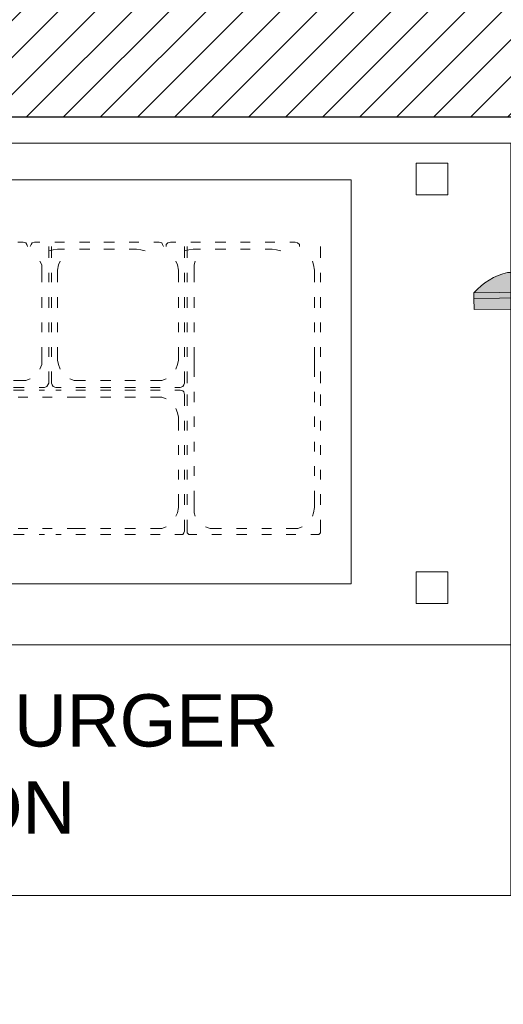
# Model space of a CAD drawing. Header units: millimetres. Extents: x -39166 to 36719, y -31650 to 11510.
# Tile 16 of 38: x 709 to 1287, y -23406 to -22229. Entities that reach past the tile are written whole.
import ezdxf

# ---------------------------------------------------------------- set-up
doc = ezdxf.new("R2010")
doc.units = ezdxf.units.MM
doc.header["$LTSCALE"] = 500
doc.header["$MEASUREMENT"] = 0
for name, color, linetype, lineweight in [('02_EQUIPMENT', 124, 'Continuous', 0), ('02_EQUIPMENT-NON VEG', 1, 'Continuous', 0), ('02_EQUIPMENT-TEXT', 7, 'Continuous', 0), ('TEXT-1', 7, 'Continuous', 5)]:
    doc.layers.add(name, color=color, linetype=linetype, lineweight=lineweight)
doc.styles.get("Standard").update_dxf_attribs({"font": 'arial.ttf', "height": 100})

# ---------------------------------------------------------------- blocks, each defined once
blk = doc.blocks.new('COMBINED BURGER STATION')
for points in [[(-57.00000000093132, -35.97400011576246), (-57.00000000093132, 0), (0, 0), (0, -35.97400011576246), (-57.00000000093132, -35.97400011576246)], [(-3.010383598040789, -0.9632153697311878), (-3.010383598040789, -2.470856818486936), (-4.518025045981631, -2.470856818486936), (-4.518025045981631, -0.9632153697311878), (-3.010383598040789, -0.9632153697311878)], [(-7.623353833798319, -21.06510134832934), (-7.623353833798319, -1.75891502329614), (-49.3766461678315, -1.75891502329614), (-49.3766461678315, -21.06510134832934), (-7.623353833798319, -21.06510134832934), (-7.623353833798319, -19.64121775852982)], [(-23.54008905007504, -4.73231899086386), (-23.28881547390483, -4.73231899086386)], [(-23.07942082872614, -4.941713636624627), (-23.12129975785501, -4.857955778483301), (-23.16317868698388, -4.77419791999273), (-23.28881547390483, -4.73231899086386)], [(-22.74438939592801, -4.73231899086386), (-22.87002618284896, -4.77419791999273), (-22.91190511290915, -4.857955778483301), (-22.95378404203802, -4.941713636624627)], [(-22.49311582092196, -4.73231899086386), (-22.74438939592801, -4.73231899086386)], [(-21.65553723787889, -5.067350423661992), (-21.86493188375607, -5.109229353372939), (-22.07432653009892, -5.151108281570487)], [(-22.07158438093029, -4.941713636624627), (-22.07158438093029, -5.486139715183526)], [(-21.94594759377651, -4.941713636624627), (-21.94594759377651, -5.486139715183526)], [(-21.32050580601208, -4.73231899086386), (-21.78117402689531, -4.73231899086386)], [(-21.32050580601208, -5.067350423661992), (-21.65553723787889, -5.067350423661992)], [(-20.10601686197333, -4.73231899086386), (-20.60856401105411, -4.73231899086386)], [(-20.10601686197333, -5.067350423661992), (-20.60856401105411, -5.067350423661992)], [(-18.9334068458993, -4.73231899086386), (-19.4359539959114, -4.73231899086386)], [(-18.9334068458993, -5.067350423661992), (-19.4359539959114, -5.067350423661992)], [(-17.76079683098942, -4.73231899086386), (-18.22146505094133, -4.73231899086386)], [(-17.88643361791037, -5.067350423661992), (-18.22146505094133, -5.067350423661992)], [(-17.4676443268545, -5.151108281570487), (-17.67703897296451, -5.109229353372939), (-17.88643361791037, -5.067350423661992)], [(-16.7975814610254, -4.73231899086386), (-17.04885503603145, -4.73231899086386)], [(-16.58818681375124, -4.941713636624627), (-16.63006574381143, -4.857955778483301), (-16.67194467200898, -4.77419791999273), (-16.7975814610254, -4.73231899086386)], [(-16.25315538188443, -4.73231899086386), (-16.37879216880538, -4.77419791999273), (-16.46255002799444, -4.857955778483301), (-16.46255002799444, -4.941713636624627)], [(-16.25315538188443, -4.73231899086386), (-16.0018818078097, -4.73231899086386)], [(-15.1643032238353, -5.067350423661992), (-15.37369787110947, -5.109229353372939), (-15.58309251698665, -5.151108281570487)], [(-15.58035036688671, -5.486139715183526), (-15.58035036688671, -4.941713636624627)], [(-15.45471357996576, -5.486139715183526), (-15.45471357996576, -4.941713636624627)], [(-15.28994001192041, -4.73231899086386), (-14.82927179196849, -4.73231899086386)], [(-15.1643032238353, -5.067350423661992), (-14.82927179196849, -5.067350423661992)], [(-14.11732999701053, -4.73231899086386), (-13.61478284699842, -4.73231899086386)], [(-14.11732999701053, -5.067350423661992), (-13.61478284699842, -5.067350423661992)], [(-12.90284105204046, -4.73231899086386), (-12.44217283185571, -4.73231899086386)], [(-12.90284105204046, -5.067350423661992), (-12.44217283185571, -5.067350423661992)], [(-11.73023103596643, -4.73231899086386), (-11.26956281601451, -4.73231899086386)], [(-11.73023103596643, -5.067350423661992), (-11.39519960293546, -5.067350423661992)], [(-10.97641031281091, -5.151108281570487), (-11.1858049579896, -5.109229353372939), (-11.39519960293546, -5.067350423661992)], [(-10.55762102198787, -4.73231899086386), (-10.30634744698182, -4.73231899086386)], [(-10.09695280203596, -4.941713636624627), (-10.09695280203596, -4.857955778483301), (-10.18071066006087, -4.77419791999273), (-10.30634744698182, -4.73231899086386)], [(-9.089116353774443, -4.941713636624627), (-9.089116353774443, -5.486139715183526)], [(-22.40661581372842, -6.072444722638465), (-22.40661581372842, -5.821171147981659), (-22.49037367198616, -5.653655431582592)], [(-22.40661581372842, -6.072444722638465), (-22.40661581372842, -6.658749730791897)], [(-21.52715830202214, -5.653655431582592), (-21.61091616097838, -5.821171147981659), (-21.65279509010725, -6.072444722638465)], [(-21.65279509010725, -6.072444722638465), (-21.65279509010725, -6.658749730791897)], [(-15.87350287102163, -6.072444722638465), (-15.9153818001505, -5.821171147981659), (-15.99913965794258, -5.653655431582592)], [(-15.87350287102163, -6.658749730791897), (-15.87350287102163, -6.072444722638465)], [(-15.07780321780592, -5.653655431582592), (-15.11968214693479, -5.821171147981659), (-15.11968214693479, -6.072444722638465)], [(-15.11968214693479, -6.658749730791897), (-15.11968214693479, -6.072444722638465)], [(-9.382268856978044, -6.072444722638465), (-9.424147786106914, -5.821171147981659), (-9.466026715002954, -5.653655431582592)], [(-9.382268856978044, -6.072444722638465), (-9.382268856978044, -6.658749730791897)], [(-22.07158438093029, -6.198081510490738), (-22.07158438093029, -6.658749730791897)], [(-21.94594759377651, -6.198081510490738), (-21.94594759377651, -6.658749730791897)], [(-15.58035036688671, -6.658749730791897), (-15.58035036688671, -6.198081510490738)], [(-15.45471357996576, -6.658749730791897), (-15.45471357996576, -6.198081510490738)], [(-9.089116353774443, -6.198081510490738), (-9.089116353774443, -6.658749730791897)], [(-22.40661581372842, -7.370691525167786), (-22.40661581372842, -7.873238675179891)], [(-22.07158438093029, -7.370691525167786), (-22.07158438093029, -7.873238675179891)], [(-21.94594759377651, -7.370691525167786), (-21.94594759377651, -7.873238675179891)], [(-21.65279509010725, -7.370691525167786), (-21.65279509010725, -7.873238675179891)], [(-15.87350287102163, -7.873238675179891), (-15.87350287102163, -7.370691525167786)], [(-15.58035036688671, -7.873238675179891), (-15.58035036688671, -7.370691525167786)], [(-15.45471357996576, -7.873238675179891), (-15.45471357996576, -7.370691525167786)], [(-15.11968214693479, -7.873238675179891), (-15.11968214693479, -7.370691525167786)], [(-9.382268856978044, -7.370691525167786), (-9.382268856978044, -7.873238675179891)], [(-9.089116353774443, -7.370691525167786), (-9.089116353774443, -7.873238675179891)], [(-22.40661581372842, -8.585180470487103), (-22.40661581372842, -9.045848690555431)], [(-22.07158438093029, -8.585180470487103), (-22.07158438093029, -9.045848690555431)], [(-21.94594759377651, -8.585180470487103), (-21.94594759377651, -9.045848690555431)], [(-21.65279509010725, -8.585180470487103), (-21.65279509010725, -9.045848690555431)], [(-15.87350287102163, -9.045848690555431), (-15.87350287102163, -8.585180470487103)], [(-15.58035036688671, -9.045848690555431), (-15.58035036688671, -8.585180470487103)], [(-15.45471357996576, -9.045848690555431), (-15.45471357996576, -8.585180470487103)], [(-15.11968214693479, -9.045848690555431), (-15.11968214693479, -8.585180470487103)], [(-9.382268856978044, -8.585180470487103), (-9.382268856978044, -9.045848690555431)], [(-9.089116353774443, -8.585180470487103), (-9.089116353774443, -9.045848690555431)], [(-22.40661581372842, -9.75779048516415), (-22.40661581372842, -10.38597442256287)], [(-22.07158438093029, -9.75779048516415), (-22.07158438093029, -10.21845870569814)], [(-21.94594759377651, -9.75779048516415), (-21.94594759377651, -10.21845870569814)], [(-21.65279509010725, -9.75779048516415), (-21.65279509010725, -10.38597442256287)], [(-15.87350287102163, -10.38597442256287), (-15.87350287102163, -9.75779048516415)], [(-15.58035036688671, -10.21845870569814), (-15.58035036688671, -9.75779048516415)], [(-15.45471357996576, -10.21845870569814), (-15.45471357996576, -9.75779048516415)], [(-15.11968214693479, -10.38597442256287), (-15.11968214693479, -9.75779048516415)], [(-9.382268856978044, -9.75779048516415), (-9.382268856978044, -10.38597442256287)], [(-9.089116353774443, -9.75779048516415), (-9.089116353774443, -10.21845870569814)], [(-22.49037367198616, -10.8047637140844), (-22.40661581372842, -10.59536906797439), (-22.40661581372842, -10.38597442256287)], [(-21.65279509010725, -10.38597442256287), (-21.61091616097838, -10.59536906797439), (-21.52715830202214, -10.8047637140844)], [(-15.99913965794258, -10.8047637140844), (-15.9153818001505, -10.59536906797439), (-15.87350287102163, -10.38597442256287)], [(-15.11968214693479, -11.18167407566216), (-15.11968214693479, -10.38597442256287)], [(-9.382268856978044, -10.38597442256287), (-9.382268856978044, -11.18167407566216)], [(-23.36983118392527, -11.34918979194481), (-23.16043653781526, -11.34918979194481), (-22.9510418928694, -11.26543193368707)], [(-22.07158438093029, -10.93040050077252), (-22.07158438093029, -11.47482657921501)], [(-21.94594759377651, -10.93040050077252), (-21.94594759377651, -11.47482657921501)], [(-21.0664900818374, -11.26543193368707), (-20.85709543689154, -11.34918979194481), (-20.64770079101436, -11.34918979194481)], [(-16.87859717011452, -11.34918979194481), (-16.66920252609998, -11.34918979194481), (-16.45980787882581, -11.26543193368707)], [(-15.58035036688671, -11.47482657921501), (-15.58035036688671, -10.93040050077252)], [(-15.45471357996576, -11.47482657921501), (-15.45471357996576, -10.93040050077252)], [(-9.089116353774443, -10.93040050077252), (-9.089116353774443, -11.47482657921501)], [(-23.7467415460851, -11.34918979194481), (-23.36983118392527, -11.34918979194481)], [(-23.7467415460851, -11.68422122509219), (-23.244194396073, -11.68422122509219)], [(-22.53225260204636, -11.68422122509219), (-22.2809790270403, -11.68422122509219)], [(-22.2809790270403, -11.68422122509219), (-22.15534224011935, -11.6423422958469), (-22.11346331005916, -11.55858443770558), (-22.07158438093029, -11.47482657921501)], [(-22.2809790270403, -11.68422122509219), (-22.15534224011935, -11.6423422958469), (-22.11346331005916, -11.55858443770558), (-22.07158438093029, -11.47482657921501)], [(-21.94594759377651, -11.47482657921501), (-21.9040686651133, -11.55858443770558), (-21.86218973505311, -11.6423422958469), (-21.73655294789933, -11.68422122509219)], [(-21.94594759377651, -11.47482657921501), (-21.9040686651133, -11.55858443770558), (-21.86218973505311, -11.6423422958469), (-21.73655294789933, -11.68422122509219)], [(-21.48527937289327, -11.68422122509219), (-21.73655294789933, -11.68422122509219)], [(-20.3126693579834, -11.68422122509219), (-20.77333757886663, -11.68422122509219)], [(-20.3126693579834, -11.34918979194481), (-20.64770079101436, -11.34918979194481)], [(-19.09818041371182, -11.34918979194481), (-19.6007275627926, -11.34918979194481)], [(-19.09818041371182, -11.68422122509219), (-19.6007275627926, -11.68422122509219)], [(-17.92557039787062, -11.34918979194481), (-18.42811754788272, -11.34918979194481)], [(-17.92557039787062, -11.68422122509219), (-18.42811754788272, -11.68422122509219)], [(-16.87859717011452, -11.34918979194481), (-17.21362860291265, -11.34918979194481)], [(-16.75296038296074, -11.68422122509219), (-17.21362860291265, -11.68422122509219)], [(-15.78974501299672, -11.68422122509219), (-16.04101858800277, -11.68422122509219)], [(-15.78974501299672, -11.68422122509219), (-15.66410822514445, -11.6423422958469), (-15.62222929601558, -11.55858443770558), (-15.58035036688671, -11.47482657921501)], [(-23.7467415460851, -11.8098580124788), (-23.244194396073, -11.8098580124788)], [(-23.53734689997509, -12.14488944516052), (-23.07667868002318, -12.14488944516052)], [(-22.53225260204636, -11.8098580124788), (-22.2809790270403, -11.8098580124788)], [(-22.36473688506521, -12.14488944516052), (-21.9040686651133, -12.14488944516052)], [(-21.73655294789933, -11.8098580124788), (-21.48527937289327, -11.8098580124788)], [(-21.19212686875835, -12.14488944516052), (-20.64770079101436, -12.14488944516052)], [(-20.77333757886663, -11.8098580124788), (-20.3126693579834, -11.8098580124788)], [(-20.64770079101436, -12.14488944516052), (-20.3126693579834, -12.14488944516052)], [(-19.6007275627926, -11.8098580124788), (-19.09818041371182, -11.8098580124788)], [(-19.6007275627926, -12.14488944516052), (-19.09818041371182, -12.14488944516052)], [(-18.42811754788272, -11.8098580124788), (-17.92557039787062, -11.8098580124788)], [(-18.42811754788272, -12.14488944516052), (-17.92557039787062, -12.14488944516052)], [(-17.21362860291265, -11.8098580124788), (-16.75296038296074, -11.8098580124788)], [(-17.21362860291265, -12.14488944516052), (-16.87859717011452, -12.14488944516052)], [(-16.45980787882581, -12.22864730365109), (-16.66920252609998, -12.14488944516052), (-16.87859717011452, -12.14488944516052)], [(-16.04101858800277, -11.8098580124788), (-15.78974501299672, -11.8098580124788)], [(-15.58035036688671, -12.01925265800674), (-15.62222929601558, -11.89361587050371), (-15.66410822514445, -11.85173694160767), (-15.78974501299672, -11.8098580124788)], [(-15.58035036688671, -12.01925265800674), (-15.62222929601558, -11.89361587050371), (-15.66410822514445, -11.85173694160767), (-15.78974501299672, -11.8098580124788)], [(-15.58035036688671, -12.56367873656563), (-15.58035036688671, -12.01925265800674)], [(-15.45471357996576, -12.01925265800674), (-15.45471357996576, -12.56367873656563)], [(-15.11968214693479, -12.39616302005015), (-15.11968214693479, -11.89361587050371)], [(-9.382268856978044, -11.89361587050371), (-9.382268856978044, -12.39616302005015)], [(-9.089116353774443, -12.56367873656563), (-9.089116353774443, -12.01925265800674)], [(-15.87350287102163, -13.10810481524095), (-15.9153818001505, -12.89871016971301), (-15.99913965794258, -12.68931552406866)], [(-15.87350287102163, -13.73628875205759), (-15.87350287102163, -13.10810481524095)], [(-15.11968214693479, -13.56877303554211), (-15.11968214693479, -13.06622588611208)], [(-9.382268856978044, -13.06622588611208), (-9.382268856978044, -13.56877303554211)], [(-15.58035036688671, -13.73628875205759), (-15.58035036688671, -13.27562053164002)], [(-15.45471357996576, -13.27562053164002), (-15.45471357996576, -13.73628875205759)], [(-9.089116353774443, -13.73628875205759), (-9.089116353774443, -13.27562053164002)], [(-15.87350287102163, -14.90889876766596), (-15.87350287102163, -14.44823054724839)], [(-15.58035036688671, -14.90889876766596), (-15.58035036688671, -14.44823054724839)], [(-15.45471357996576, -14.44823054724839), (-15.45471357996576, -14.90889876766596)], [(-15.11968214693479, -14.74138305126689), (-15.11968214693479, -14.28071483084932)], [(-9.382268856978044, -14.28071483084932), (-9.382268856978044, -14.74138305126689)], [(-9.089116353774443, -14.90889876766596), (-9.089116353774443, -14.44823054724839)], [(-15.11968214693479, -15.91399306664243), (-15.11968214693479, -15.45332484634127)], [(-9.382268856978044, -15.45332484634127), (-9.382268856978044, -15.91399306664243)], [(-15.87350287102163, -16.08150878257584), (-15.87350287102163, -15.62084056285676)], [(-15.58035036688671, -16.08150878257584), (-15.58035036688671, -15.62084056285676)], [(-15.45471357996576, -15.62084056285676), (-15.45471357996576, -16.08150878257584)], [(-9.089116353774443, -16.08150878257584), (-9.089116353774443, -15.62084056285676)], [(-15.87350287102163, -17.42163451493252), (-15.87350287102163, -16.79345057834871)], [(-15.58035036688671, -17.29599772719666), (-15.58035036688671, -16.79345057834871)], [(-15.45471357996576, -16.79345057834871), (-15.45471357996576, -17.29599772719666)], [(-15.11968214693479, -17.42163451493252), (-15.11968214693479, -16.6259348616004)], [(-9.382268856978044, -16.6259348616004), (-9.382268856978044, -17.42163451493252)], [(-9.089116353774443, -17.29599772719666), (-9.089116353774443, -16.79345057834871)], [(-15.99913965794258, -17.84042380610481), (-15.9153818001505, -17.6729080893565), (-15.87350287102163, -17.42163451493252)], [(-15.11968214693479, -17.42163451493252), (-15.11968214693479, -17.6729080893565), (-15.07780321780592, -17.84042380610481)], [(-9.466026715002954, -17.84042380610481), (-9.424147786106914, -17.6729080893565), (-9.382268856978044, -17.42163451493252)], [(-16.87859717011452, -18.42672881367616), (-16.66920252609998, -18.42672881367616), (-16.45980787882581, -18.34297095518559)], [(-15.58035036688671, -18.55236560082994), (-15.58035036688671, -18.00793952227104)], [(-15.45471357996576, -18.00793952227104), (-15.45471357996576, -18.55236560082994)], [(-14.57525606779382, -18.34297095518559), (-14.36586142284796, -18.42672881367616), (-14.15646677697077, -18.42672881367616), (-13.82143534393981, -18.42672881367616)], [(-10.72239458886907, -18.42672881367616), (-10.38736315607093, -18.42672881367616), (-10.17796850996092, -18.42672881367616), (-9.96857386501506, -18.34297095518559)], [(-9.089116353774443, -18.55236560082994), (-9.089116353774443, -18.00793952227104)], [(-23.7467415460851, -18.71988131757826), (-23.244194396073, -18.71988131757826)], [(-23.53734689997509, -18.42672881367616), (-23.07667868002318, -18.42672881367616)], [(-22.53225260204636, -18.71988131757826), (-22.2809790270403, -18.71988131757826)], [(-22.36473688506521, -18.42672881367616), (-21.9040686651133, -18.42672881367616)], [(-21.73655294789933, -18.71988131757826), (-21.48527937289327, -18.71988131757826)], [(-21.19212686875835, -18.42672881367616), (-20.64770079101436, -18.42672881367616)], [(-20.77333757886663, -18.71988131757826), (-20.3126693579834, -18.71988131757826)], [(-20.64770079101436, -18.42672881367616), (-20.3126693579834, -18.42672881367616)], [(-19.6007275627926, -18.42672881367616), (-19.09818041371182, -18.42672881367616)], [(-19.6007275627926, -18.71988131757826), (-19.09818041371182, -18.71988131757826)], [(-18.42811754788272, -18.42672881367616), (-17.92557039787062, -18.42672881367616)], [(-18.42811754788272, -18.71988131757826), (-17.92557039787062, -18.71988131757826)], [(-17.21362860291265, -18.42672881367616), (-16.87859717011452, -18.42672881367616)], [(-17.21362860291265, -18.71988131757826), (-16.75296038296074, -18.71988131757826)], [(-16.04101858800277, -18.71988131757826), (-15.78974501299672, -18.71988131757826)], [(-15.78974501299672, -18.71988131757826), (-15.66410822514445, -18.71988131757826), (-15.62222929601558, -18.6361234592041), (-15.58035036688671, -18.55236560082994)], [(-15.45471357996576, -18.55236560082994), (-15.45471357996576, -18.6361234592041), (-15.37095572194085, -18.71988131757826), (-15.24531893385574, -18.71988131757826)], [(-15.24531893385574, -18.71988131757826), (-14.99404536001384, -18.71988131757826)], [(-14.28210356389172, -18.71988131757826), (-13.82143534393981, -18.71988131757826)], [(-13.10949354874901, -18.42672881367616), (-12.60694640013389, -18.42672881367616)], [(-13.10949354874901, -18.71988131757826), (-12.60694640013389, -18.71988131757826)], [(-11.89500460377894, -18.42672881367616), (-11.43433638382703, -18.42672881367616)], [(-11.89500460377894, -18.71988131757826), (-11.43433638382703, -18.71988131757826)], [(-10.72239458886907, -18.71988131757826), (-10.26172636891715, -18.71988131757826)], [(-9.549784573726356, -18.71988131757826), (-9.298510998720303, -18.71988131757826)], [(-9.298510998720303, -18.71988131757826), (-9.172874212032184, -18.71988131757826), (-9.089116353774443, -18.6361234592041), (-9.089116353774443, -18.55236560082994)], [(-3.010383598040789, -20.49799797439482), (-3.010383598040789, -22.00563942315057), (-4.518025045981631, -22.00563942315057), (-4.518025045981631, -20.49799797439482), (-3.010383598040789, -20.49799797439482)], [(0, -23.9966263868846), (-57.00000000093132, -23.9966263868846)]]:
    blk.add_lwpolyline(points)
at = {"layer": '02_EQUIPMENT-TEXT', "insert": (-47.11126169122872, -26.35056828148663), "char_height": 2.499989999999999, "width": 37.04281167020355, "attachment_point": 1}
blk.add_mtext('{\\W1.302277; }COMBINED BURGER \\P{\\W5.75878;  }STATION', dxfattribs=at)
blk = doc.blocks.new('sd sd fsd')
at = {"ltscale": 2}
for points in [[(-562151.5604830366, -31360.38950733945), (-562151.5604830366, -31360.92796887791), (-562165.5604830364, -31360.92796887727), (-562165.5604830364, -31360.3895073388)], [(-562151.5604830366, -31360.92796887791), (-562151.5604830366, -31361.19719964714), (-562165.5604830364, -31361.19719964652), (-562165.5604830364, -31360.92796887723)]]:
    blk.add_hatch(color=252, dxfattribs=at).paths.add_polyline_path(points)
h = blk.add_hatch(color=252, dxfattribs=at)
edge = h.paths.add_edge_path()
edge.add_line((-562153.1758676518, -31362.13950733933), (-562163.9450984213, -31362.13950733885))
edge.add_arc((-562163.2842941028, -31359.15093070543), 3.060760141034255, 221.9551948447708, 257.53193081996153, ccw=False)
edge.add_line((-562165.5604830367, -31361.19719964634), (-562151.5604830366, -31361.19719964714))
edge.add_arc((-562153.8366719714, -31359.15093070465), 3.060760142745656, 282.4680691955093, 318.0448051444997, ccw=False)
h = blk.add_hatch()
h.set_pattern_fill('ANSI31', color=8, style=0)
h.set_pattern_definition([(315, (-187.2075386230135, -62433.52957595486), (-0.0883883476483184, -0.0883883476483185), [])])
h.paths.add_polyline_path([(-562158.749360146, -31368.26793557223), (-562159.942970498, -31368.26793557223), (-562157.4830188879, -31367.13310236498, 0.1814990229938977), (-562156.8250453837, -31367.38020416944)])
h.paths.add_polyline_path([(-562157.8248818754, -31366.38020418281, -1), (-562155.8248818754, -31366.38020418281, -1)])
h.paths.add_polyline_path([(-562156.5973505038, -31365.40643343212, 0.1481835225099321), (-562157.1761358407, -31365.44392396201), (-562158.4395416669, -31363.58181503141), (-562157.8353197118, -31363.58181503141)])
h.paths.add_polyline_path([(-562154.7033590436, -31363.58181503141), (-562162.7033590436, -31363.58181503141), (-562162.7033590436, -31363.08181503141), (-562154.7033590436, -31363.08181503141)])
at = {"color": 8}
for p, q in [((-562151.5604830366, -31360.38950733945), (-562165.5604830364, -31360.38950733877)), ((-562165.5604830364, -31360.38950733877), (-562165.5604830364, -31360.92796887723)), ((-562151.5604830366, -31360.92796887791), (-562151.5604830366, -31360.38950733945)), ((-562151.5604830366, -31360.92796887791), (-562165.5604830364, -31360.92796887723)), ((-562165.5604830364, -31360.92796887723), (-562165.5604830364, -31361.19719964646)), ((-562165.5604830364, -31360.92796887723), (-562151.5604830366, -31360.92796887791)), ((-562151.5604830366, -31361.19719964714), (-562151.5604830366, -31360.92796887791)), ((-562165.5604830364, -31361.19719964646), (-562151.5604830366, -31361.19719964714)), ((-562163.9450984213, -31362.13950733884), (-562153.175867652, -31362.13950733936)), ((-562161.1457625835, -31362.13950733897), (-562155.97520349, -31362.13950733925)), ((-562161.1457625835, -31362.29733085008), (-562161.1457625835, -31362.13950733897)), ((-562155.97520349, -31362.29733085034), (-562161.1457625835, -31362.29733085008)), ((-562160.4218150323, -31362.29733085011), (-562160.4218150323, -31362.70647388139)), ((-562159.7896147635, -31362.29733085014), (-562160.4218150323, -31362.29733085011)), ((-562160.0154433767, -31362.71782837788), (-562160.0154433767, -31362.34304975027)), ((-562160.0154433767, -31362.34304975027), (-562159.7896147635, -31362.34304975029)), ((-562159.7896147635, -31362.34304975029), (-562159.7896147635, -31362.29733085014)), ((-562157.3313513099, -31362.34304975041), (-562157.3313513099, -31362.29733085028)), ((-562157.3313513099, -31362.29733085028), (-562156.6991510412, -31362.29733085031)), ((-562157.1055226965, -31362.34304975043), (-562157.3313513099, -31362.34304975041)), ((-562157.1055226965, -31362.71782837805), (-562157.1055226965, -31362.34304975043)), ((-562156.6991510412, -31362.29733085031), (-562156.6991510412, -31362.7064738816)), ((-562155.97520349, -31362.13950733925), (-562155.97520349, -31362.29733085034)), ((-562161.1457625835, -31362.7894165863), (-562160.9152907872, -31362.72651509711)), ((-562161.1457625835, -31363.08181503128), (-562161.1457625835, -31362.7894165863)), ((-562160.9152907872, -31362.72651509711), (-562160.3700662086, -31362.72651509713)), ((-562160.4218150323, -31362.70647388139), (-562160.379054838, -31362.7064738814)), ((-562160.379054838, -31362.65987229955), (-562160.379054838, -31362.60996066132)), ((-562160.379054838, -31362.60996066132), (-562160.1006641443, -31362.60996066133)), ((-562160.3068461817, -31362.65987229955), (-562160.379054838, -31362.65987229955)), ((-562160.379054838, -31362.7064738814), (-562160.379054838, -31362.67152771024)), ((-562160.379054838, -31362.67152771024), (-562160.3068461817, -31362.67152771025)), ((-562160.3700662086, -31362.65154733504), (-562160.3700662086, -31362.61732335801)), ((-562160.3700662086, -31362.61732335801), (-562160.1112364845, -31362.61732335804)), ((-562160.2995696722, -31362.65154733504), (-562160.3700662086, -31362.65154733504)), ((-562160.3700662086, -31362.72651509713), (-562160.3700662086, -31362.67953235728)), ((-562160.3700662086, -31362.67953235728), (-562160.2995696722, -31362.67953235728)), ((-562160.3068461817, -31362.67152771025), (-562160.3068461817, -31362.65987229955)), ((-562160.2995696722, -31362.67953235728), (-562160.2995696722, -31362.65154733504)), ((-562160.1112364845, -31362.65154733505), (-562160.1575921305, -31362.65154733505)), ((-562160.1575921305, -31362.65154733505), (-562160.1575921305, -31362.67953235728)), ((-562160.1575921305, -31362.67953235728), (-562160.1112364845, -31362.6795323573)), ((-562160.1006641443, -31362.65579992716), (-562160.1510860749, -31362.65579992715)), ((-562160.1510860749, -31362.65579992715), (-562160.1510860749, -31362.67399520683)), ((-562160.1510860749, -31362.67399520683), (-562160.1006641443, -31362.67399520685)), ((-562160.1112364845, -31362.61732335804), (-562160.1112364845, -31362.65154733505)), ((-562160.1112364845, -31362.6795323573), (-562160.1112364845, -31362.72651509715)), ((-562160.1112364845, -31362.72651509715), (-562158.3112850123, -31362.72651509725)), ((-562160.1006641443, -31362.60996066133), (-562160.1006641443, -31362.65579992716)), ((-562160.1006641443, -31362.67399520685), (-562160.1006641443, -31362.71782837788)), ((-562160.1006641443, -31362.71782837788), (-562160.0154433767, -31362.71782837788)), ((-562157.0097295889, -31362.72651509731), (-562158.2712195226, -31362.72651509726)), ((-562157.0203019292, -31362.71782837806), (-562157.1055226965, -31362.71782837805)), ((-562156.7419112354, -31362.60996066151), (-562157.0203019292, -31362.6099606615)), ((-562157.0203019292, -31362.6099606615), (-562157.0203019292, -31362.65579992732)), ((-562157.0203019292, -31362.65579992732), (-562156.9698799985, -31362.65579992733)), ((-562156.9698799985, -31362.67399520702), (-562157.0203019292, -31362.67399520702)), ((-562157.0203019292, -31362.67399520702), (-562157.0203019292, -31362.71782837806)), ((-562156.7508998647, -31362.61732335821), (-562157.0097295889, -31362.6173233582)), ((-562157.0097295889, -31362.6173233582), (-562157.0097295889, -31362.65154733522)), ((-562157.0097295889, -31362.65154733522), (-562156.9633739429, -31362.65154733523)), ((-562156.9633739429, -31362.67953235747), (-562157.0097295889, -31362.67953235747)), ((-562157.0097295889, -31362.67953235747), (-562157.0097295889, -31362.72651509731)), ((-562156.9698799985, -31362.65579992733), (-562156.9698799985, -31362.67399520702)), ((-562156.9633739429, -31362.65154733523), (-562156.9633739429, -31362.67953235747)), ((-562156.821396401, -31362.67953235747), (-562156.821396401, -31362.65154733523)), ((-562156.821396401, -31362.65154733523), (-562156.7508998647, -31362.65154733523)), ((-562156.7508998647, -31362.67953235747), (-562156.821396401, -31362.67953235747)), ((-562156.8141198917, -31362.67152771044), (-562156.8141198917, -31362.65987229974)), ((-562156.8141198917, -31362.65987229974), (-562156.7419112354, -31362.65987229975)), ((-562156.7419112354, -31362.67152771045), (-562156.8141198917, -31362.67152771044)), ((-562156.7508998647, -31362.65154733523), (-562156.7508998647, -31362.61732335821)), ((-562156.7508998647, -31362.72651509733), (-562156.7508998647, -31362.67953235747)), ((-562156.2056752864, -31362.72651509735), (-562156.7508998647, -31362.72651509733)), ((-562156.7419112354, -31362.65987229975), (-562156.7419112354, -31362.60996066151)), ((-562156.7419112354, -31362.7064738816), (-562156.7419112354, -31362.67152771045)), ((-562156.6991510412, -31362.7064738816), (-562156.7419112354, -31362.7064738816)), ((-562155.97520349, -31362.78941658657), (-562156.2056752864, -31362.72651509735)), ((-562155.97520349, -31362.78941658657), (-562155.97520349, -31363.08181503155)), ((-562162.7033590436, -31363.08181503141), (-562154.7033590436, -31363.08181503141)), ((-562162.7033590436, -31363.58181503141), (-562162.7033590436, -31363.08181503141)), ((-562155.97520349, -31363.08181503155), (-562161.1457625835, -31363.08181503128)), ((-562154.7033590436, -31363.08181503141), (-562154.7033590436, -31363.58181503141)), ((-562154.7033590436, -31363.58181503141), (-562162.7033590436, -31363.58181503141)), ((-562157.1761358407, -31365.44392396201), (-562158.4395416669, -31363.58181503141)), ((-562156.5973505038, -31365.40643343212), (-562157.8353197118, -31363.58181503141)), ((-562159.942970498, -31368.26793557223), (-562157.4830188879, -31367.13310236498)), ((-562158.749360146, -31368.26793557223), (-562156.8250453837, -31367.38020416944))]:
    blk.add_line(p, q, dxfattribs=at)
at = {"color": 8, "linetype": 'ByBlock'}
blk.add_line((-562160.8634304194, -31368.26793557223), (-562156.5604830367, -31368.26793557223), dxfattribs=at)
blk.add_line((-562160.8634304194, -31368.26793557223), (-562156.5604830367, -31368.26793557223), dxfattribs=at)
at = {"color": 8}
blk.add_circle((-562156.8248818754, -31366.38020418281), 0.999999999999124, dxfattribs=at)
for centre, start, end in [((-562163.2842941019, -31359.15093070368), 221.9551948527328, 257.5319308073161), ((-562153.8366719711, -31359.15093070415), 282.4680691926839, 318.0448051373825)]:
    blk.add_arc(centre, 3.060760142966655, start, end, dxfattribs=at)

msp = doc.modelspace()

# ---------------------------------------------------------------- hatches: boundary and pattern name
at = {"layer": 'TEXT-1', "ltscale": 0.05}
h = msp.add_hatch(dxfattribs=at)
h.set_pattern_fill('ANSI31', color=251, scale=250)
h.set_pattern_definition([(45, (0, -26510.10887611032), (-22.09708691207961, 22.09708691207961), [])])
h.paths.add_polyline_path([(3220.919881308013, -15833.09600352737), (-2129.080118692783, -15833.09600352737), (-2129.080118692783, -21170.59600352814), (-766.5801186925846, -21170.59600352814), (-766.5801186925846, -28183.09600352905), (7783.419881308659, -28183.09600352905), (7783.419881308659, -24808.09600352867), (5945.919881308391, -24808.09600352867), (5945.919881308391, -20858.0960035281), (5170.919881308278, -20858.0960035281), (5170.919881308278, -15833.09600352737), (4120.919881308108, -15833.09600352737), (4120.919881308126, -15983.09600352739), (5020.919881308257, -15983.09600352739), (5020.919881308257, -21008.09600352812), (5795.919881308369, -21008.09600352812), (5795.919881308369, -22283.0960035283), (5795.919881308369, -22433.09600352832), (5795.919881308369, -24958.09600352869), (7633.419881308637, -24958.09600352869), (7633.419881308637, -27133.09600352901), (7633.419881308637, -27283.09600352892), (7633.419881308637, -28033.09600352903), (4583.419881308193, -28033.09600352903), (4583.419881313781, -28183.09600352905), (433.41988130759, -28183.09600352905), (433.41988130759, -28033.09600352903), (358.4198813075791, -28033.09600352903), (-616.5801186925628, -28033.09600352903), (-616.5801186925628, -25620.59600352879), (1292.913416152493, -25620.59600352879), (1292.926346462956, -25470.59600352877), (-616.5801186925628, -25470.59600352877), (-616.5801186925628, -22345.59600352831), (3833.419881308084, -22345.59600352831), (3833.419881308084, -22195.59600352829), (-616.5801186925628, -22195.59600352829), (-616.5801186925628, -21020.59600352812), (-1979.080118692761, -21020.59600352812), (-1979.080118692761, -19283.09600352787), (-1979.080118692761, -19133.09600352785), (-1979.080118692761, -15983.09600352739), (-179.0801186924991, -15983.09600352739), (-29.0801186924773, -15983.09600352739), (3220.919881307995, -15983.09600352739)])

# ---------------------------------------------------------------- linework, layer by layer
msp.add_line((3833.419881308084, -22345.59600352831), (-616.5801186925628, -22345.59600352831))
msp.add_lwpolyline([(-1979.080118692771, -15983.0960035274), (-1979.08011869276, -21020.59600352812), (-616.5801186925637, -21020.59600352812), (-616.5801186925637, -22195.59600352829), (3833.419881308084, -22195.59600352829), (3833.419881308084, -22345.59600352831), (-616.5801186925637, -22345.59600352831), (-616.5801186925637, -25470.59600352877), (1292.919881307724, -25470.59600352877), (1292.919881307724, -25620.59600352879), (-616.5801186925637, -25620.59600352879), (-616.5801186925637, -28033.09600352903), (7633.419881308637, -28033.09600352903), (7633.419881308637, -24958.09600352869), (5795.919881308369, -24958.09600352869), (5795.919881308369, -22433.09600143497), (4995.919881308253, -22433.09600143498), (4995.919881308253, -22283.09600143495), (5795.919881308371, -22283.09600143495), (5795.919881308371, -21008.09600352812), (5020.919881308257, -21007.09600352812), (5021.220006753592, -15983.10964912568)], dxfattribs=at)

# ---------------------------------------------------------------- block references
at = {"layer": '02_EQUIPMENT', "xscale": -24.98874918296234, "yscale": 24.98874918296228, "zscale": 24.98874918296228, "rotation": 180.6733943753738}
msp.add_blockref('sd sd fsd', (14057306.20969079, -641079.0206720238), dxfattribs=at)
at = {"layer": '02_EQUIPMENT-NON VEG', "xscale": 25, "yscale": 25, "zscale": 25}
msp.add_blockref('COMBINED BURGER STATION', (1295.91988133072, -22376.59600352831), dxfattribs=at)

doc.saveas('drawing.dxf')
